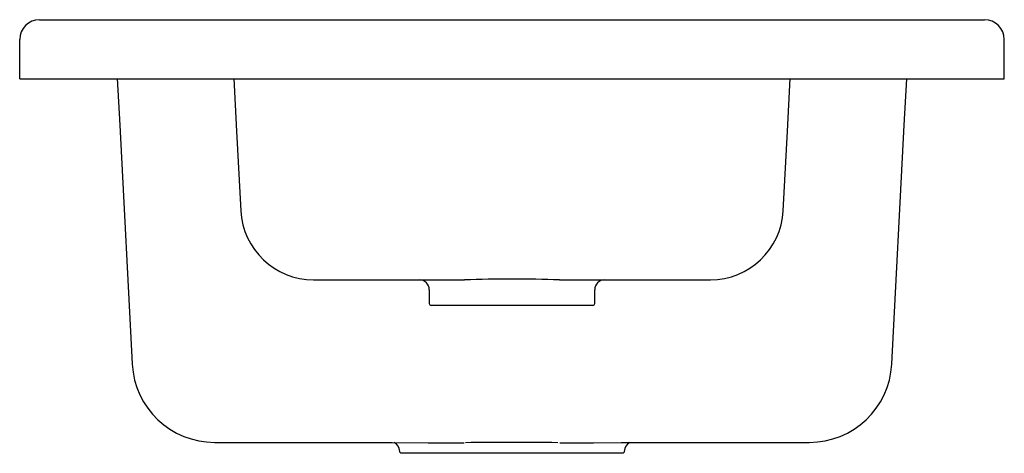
# Model space of a CAD drawing. Header units: millimetres. Extents: x 743.237 to 743.737, y 1244.519 to 1244.739.
import ezdxf

# ---------------------------------------------------------------- set-up
doc = ezdxf.new("R2010")
doc.units = ezdxf.units.MM
doc.layers.add('SANINDUSA', color=3, linetype='Continuous')

msp = doc.modelspace()

# ---------------------------------------------------------------- linework, layer by layer
at = {"layer": 'SANINDUSA'}
for p, q in [((743.2469005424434, 1244.739164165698), (743.7269005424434, 1244.739164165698)), ((743.2369005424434, 1244.709164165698), (743.2369005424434, 1244.729164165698)), ((743.7369005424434, 1244.709164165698), (743.7369005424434, 1244.729164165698)), ((743.2369005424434, 1244.709164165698), (743.2419005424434, 1244.709164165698)), ((743.2419005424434, 1244.709164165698), (743.7319005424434, 1244.709164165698)), ((743.2864480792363, 1244.709321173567), (743.2876897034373, 1244.685629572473)), ((743.3456619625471, 1244.709321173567), (743.3470575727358, 1244.682691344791)), ((743.626743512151, 1244.682691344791), (743.6281391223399, 1244.709321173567)), ((743.6861113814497, 1244.685629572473), (743.6873447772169, 1244.709164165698)), ((743.7319005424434, 1244.709164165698), (743.7369005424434, 1244.709164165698)), ((743.2876897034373, 1244.685629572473), (743.2940367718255, 1244.564520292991)), ((743.6797643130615, 1244.564520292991), (743.6861113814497, 1244.685629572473)), ((743.3470575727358, 1244.682691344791), (743.3491781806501, 1244.642227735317)), ((743.6246229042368, 1244.642227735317), (743.626743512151, 1244.682691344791)), ((743.3861274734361, 1244.607164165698), (743.462732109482, 1244.607164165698)), ((743.511068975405, 1244.607164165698), (743.5876736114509, 1244.607164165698)), ((743.4449005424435, 1244.602164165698), (743.4449005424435, 1244.595164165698)), ((743.5289005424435, 1244.595164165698), (743.5289005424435, 1244.602164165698)), ((743.4869005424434, 1244.594164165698), (743.4459005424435, 1244.594164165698)), ((743.5279005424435, 1244.594164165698), (743.4869005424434, 1244.594164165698)), ((743.5428826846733, 1244.519164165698), (743.4309272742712, 1244.519164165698))]:
    msp.add_line(p, q, dxfattribs=at)
at = {"layer": 'SANINDUSA', "flags": 128}
for points in [[(743.3358287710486, 1244.524702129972), (743.3473457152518, 1244.524677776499), (743.3610394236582, 1244.52465165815), (743.3646990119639, 1244.524645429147)], [(743.3646990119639, 1244.524645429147), (743.3747969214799, 1244.524628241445), (743.3886112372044, 1244.524607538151), (743.3931385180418, 1244.524601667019)], [(743.3931968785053, 1244.524602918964), (743.4078724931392, 1244.524584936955), (743.426056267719, 1244.52456695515), (743.4442928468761, 1244.524553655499), (743.4625664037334, 1244.524545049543)], [(743.430899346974, 1244.519164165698), (743.4307121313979, 1244.519181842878), (743.4305259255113, 1244.519236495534), (743.4303537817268, 1244.519326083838), (743.4302021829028, 1244.519447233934), (743.430076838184, 1244.519595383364), (743.4299824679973, 1244.519764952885), (743.4299226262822, 1244.519949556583), (743.4298995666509, 1244.520142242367)], [(743.5112506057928, 1244.524543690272), (743.5143348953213, 1244.524544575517), (743.5283292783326, 1244.524551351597), (743.5423026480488, 1244.524560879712), (743.556247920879, 1244.52457315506), (743.5701580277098, 1244.524588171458), (743.5840259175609, 1244.524605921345), (743.5978445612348, 1244.524626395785), (743.6116069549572, 1244.524649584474), (743.6253061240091, 1244.524675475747), (743.6379766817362, 1244.524702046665)], [(743.5439015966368, 1244.520147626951), (743.5438793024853, 1244.519953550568), (743.5438197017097, 1244.519767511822), (743.5437250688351, 1244.519596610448), (743.5435990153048, 1244.519447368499), (743.5434463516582, 1244.519325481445), (743.543272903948, 1244.519235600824), (743.5430852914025, 1244.51918115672), (743.5429016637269, 1244.519164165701)]]:
    msp.add_lwpolyline(points, dxfattribs=at)
at = {"layer": 'SANINDUSA'}
for centre, radius, start, end in [((743.2469005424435, 1244.729164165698), 0.01000000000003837, 90, 180), ((743.7269005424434, 1244.729164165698), 0.01000000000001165, 0, 90), ((743.3861286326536, 1244.644165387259), 0.03700122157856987, 183.0017950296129, 269.9982049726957), ((743.5876724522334, 1244.644165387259), 0.03700122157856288, 270.0017950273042, 356.9982049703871), ((743.4399005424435, 1244.602164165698), 0.005, 0, 90), ((743.4869005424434, 1243.849205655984), 0.7583437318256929, 88.17367287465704, 91.82632712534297), ((743.5339005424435, 1244.602164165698), 0.005, 90, 180), ((743.4459005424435, 1244.595164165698), 0.0009999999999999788, 180, 270), ((743.5279005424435, 1244.595164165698), 0.001000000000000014, 270, 0), ((743.3359104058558, 1244.566629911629), 0.04192665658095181, 182.9994268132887, 270.0952242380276), ((743.6378886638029, 1244.566632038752), 0.04192878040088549, 269.9075344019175, 356.9978145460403), ((743.4249884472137, 1244.520106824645), 0.004890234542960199, 0.4016229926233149, 65.78756025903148), ((743.4867276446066, 1242.64518790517), 1.879505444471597, 89.2863271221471, 90.7145289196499), ((743.5488361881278, 1244.520103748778), 0.004910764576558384, 114.7110197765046, 179.5872628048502)]:
    msp.add_arc(centre, radius, start, end, dxfattribs=at)

doc.saveas('drawing.dxf')
